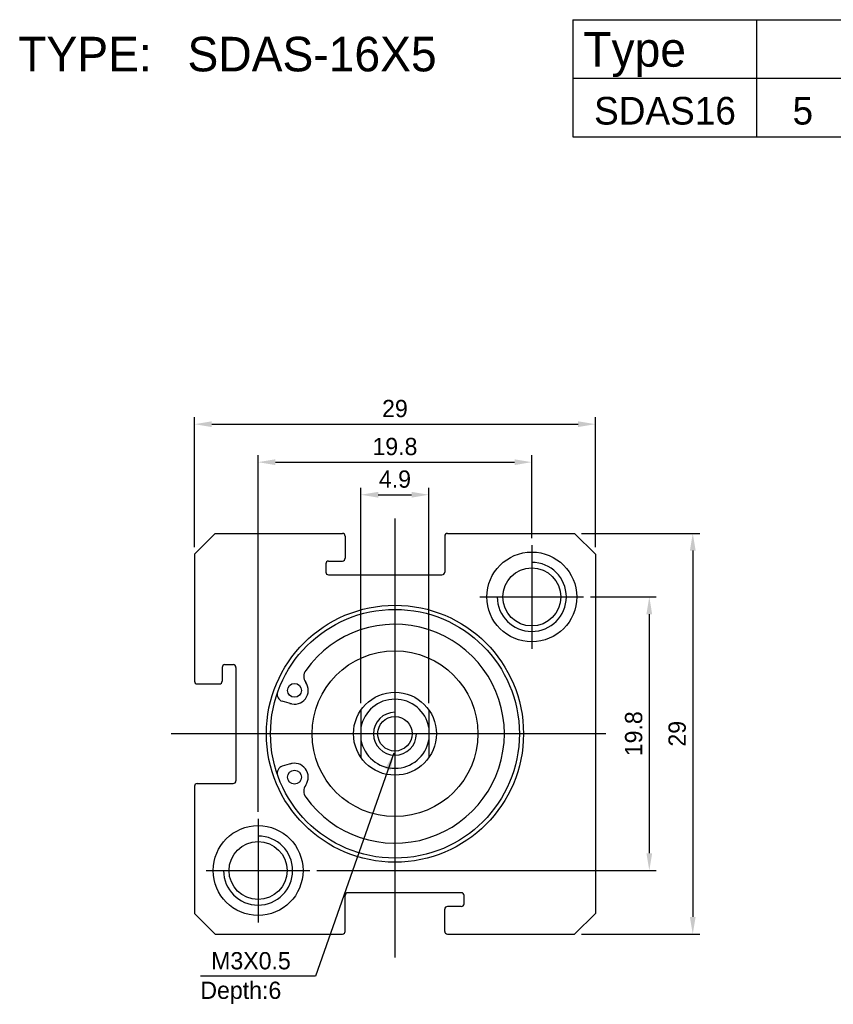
# Model space of a CAD drawing. Header units: millimetres. Extents: x -1657 to 8845, y -11980 to 3013.
# Tile 205 of 256: x -45 to 14, y 2341 to 2412. Entities that reach past the tile are written whole.
import ezdxf

# ---------------------------------------------------------------- set-up
doc = ezdxf.new("R2010")
doc.units = ezdxf.units.MM
doc.layers.add('夹持气缸', color=252, linetype='Continuous')
doc.styles.add('TEXT', font='romantic.ttf')
doc.dimstyles.new('DIM', dxfattribs={"dimtxt": 3, "dimasz": 3, "dimexe": 1.5, "dimexo": 0, "dimgap": 1, "dimtad": 1, "dimdsep": 46, "dimtxsty": 'TEXT', "dimcen": 0, "dimclrd": 256, "dimclre": 256, "dimclrt": 5, "dimadec": 0, "dimazin": 0, "dimtfac": 0.75, "dimtdec": 3, "dimtmove": 0, "dimatfit": 3, "dimfxl": 0, "dimtolj": 1, "dimarcsym": 0})

# ---------------------------------------------------------------- blocks, each defined once
blk = doc.blocks.new('*D511')
at = {"layer": 'Defpoints', "color": 0, "ltscale": 5}
for p in [(-8.099, 2380.049), (-8.099, 2374.047), (-27.899, 2354.247)]:
    blk.add_point(p, dxfattribs=at)
at = {"layer": '夹持气缸', "color": 0, "lineweight": -2, "ltscale": 5}
for p, q in [((-27.899, 2354.747), (-27.899, 2380.549)), ((-8.099, 2374.547), (-8.099, 2380.549)), ((-26.649, 2380.049), (-9.349, 2380.049))]:
    blk.add_line(p, q, dxfattribs=at)
at = {"layer": '夹持气缸', "color": 0, "ltscale": 5}
for points in [[(-26.649, 2380.257), (-26.649, 2379.84), (-27.899, 2380.049)], [(-9.349, 2380.257), (-9.349, 2379.84), (-8.099, 2380.049)]]:
    blk.add_solid(points, dxfattribs=at)
at = {"layer": '夹持气缸', "color": 0, "ltscale": 5, "insert": (-17.999, 2381.174), "char_height": 1.25, "attachment_point": 5}
blk.add_mtext('\\A1;19.8', dxfattribs=at)
blk = doc.blocks.new('*D512')
at = {"layer": 'Defpoints', "color": 0, "ltscale": 5}
for p in [(-4.349, 2370.297), (-24.149, 2350.497), (0.402, 2350.497)]:
    blk.add_point(p, dxfattribs=at)
at = {"layer": '夹持气缸', "color": 0, "lineweight": -2, "ltscale": 5}
for p, q in [((-3.849, 2370.297), (0.902, 2370.297)), ((0.402, 2369.047), (0.402, 2351.747)), ((-23.649, 2350.497), (0.902, 2350.497))]:
    blk.add_line(p, q, dxfattribs=at)
at = {"layer": '夹持气缸', "color": 0, "ltscale": 5}
for points in [[(0.193, 2369.047), (0.61, 2369.047), (0.402, 2370.297)], [(0.193, 2351.747), (0.61, 2351.747), (0.402, 2350.497)]]:
    blk.add_solid(points, dxfattribs=at)
at = {"layer": '夹持气缸', "color": 0, "ltscale": 5, "insert": (-0.723, 2360.397), "char_height": 1.25, "attachment_point": 5, "rotation": 90}
blk.add_mtext('\\A1;19.8', dxfattribs=at)
blk = doc.blocks.new('*D513')
at = {"layer": 'Defpoints', "color": 0, "ltscale": 5}
for p in [(-3.499, 2382.798), (-32.499, 2373.397), (-3.499, 2373.397)]:
    blk.add_point(p, dxfattribs=at)
at = {"layer": '夹持气缸', "color": 0, "lineweight": -2, "ltscale": 5}
for p, q in [((-32.499, 2373.897), (-32.499, 2383.298)), ((-3.499, 2373.897), (-3.499, 2383.298)), ((-31.249, 2382.798), (-4.749, 2382.798))]:
    blk.add_line(p, q, dxfattribs=at)
at = {"layer": '夹持气缸', "color": 0, "ltscale": 5}
for points in [[(-31.249, 2383.007), (-31.249, 2382.59), (-32.499, 2382.798)], [(-4.749, 2383.007), (-4.749, 2382.59), (-3.499, 2382.798)]]:
    blk.add_solid(points, dxfattribs=at)
at = {"layer": '夹持气缸', "color": 0, "ltscale": 5, "insert": (-17.999, 2383.923), "char_height": 1.25, "attachment_point": 5}
blk.add_mtext('\\A1;29', dxfattribs=at)
blk = doc.blocks.new('*D514')
at = {"layer": 'Defpoints', "color": 0, "ltscale": 5}
for p in [(-15.539, 2377.692), (-20.459, 2362.114), (-15.539, 2362.114)]:
    blk.add_point(p, dxfattribs=at)
at = {"layer": '夹持气缸', "color": 0, "lineweight": -2, "ltscale": 5}
for p, q in [((-20.459, 2362.614), (-20.459, 2378.192)), ((-19.209, 2377.692), (-16.789, 2377.692)), ((-15.539, 2362.614), (-15.539, 2378.192))]:
    blk.add_line(p, q, dxfattribs=at)
at = {"layer": '夹持气缸', "color": 0, "ltscale": 5}
for points in [[(-19.209, 2377.9), (-19.209, 2377.483), (-20.459, 2377.692)], [(-16.789, 2377.9), (-16.789, 2377.483), (-15.539, 2377.692)]]:
    blk.add_solid(points, dxfattribs=at)
at = {"layer": '夹持气缸', "color": 0, "ltscale": 5, "insert": (-17.999, 2378.817), "char_height": 1.25, "attachment_point": 5}
blk.add_mtext('\\A1;4.9', dxfattribs=at)
blk = doc.blocks.new('*D518')
at = {"layer": 'Defpoints', "color": 0, "ltscale": 5}
for p in [(-4.999, 2374.897), (-4.999, 2345.897), (3.547, 2345.897)]:
    blk.add_point(p, dxfattribs=at)
at = {"layer": '夹持气缸', "color": 0, "lineweight": -2, "ltscale": 5}
for p, q in [((-4.499, 2374.897), (4.047, 2374.897)), ((3.547, 2373.647), (3.547, 2347.147)), ((-4.499, 2345.897), (4.047, 2345.897))]:
    blk.add_line(p, q, dxfattribs=at)
at = {"layer": '夹持气缸', "color": 0, "ltscale": 5}
for points in [[(3.338, 2373.647), (3.755, 2373.647), (3.547, 2374.897)], [(3.338, 2347.147), (3.755, 2347.147), (3.547, 2345.897)]]:
    blk.add_solid(points, dxfattribs=at)
at = {"layer": '夹持气缸', "color": 0, "ltscale": 5, "insert": (2.422, 2360.397), "char_height": 1.25, "attachment_point": 5, "rotation": 90}
blk.add_mtext('\\A1;29', dxfattribs=at)

msp = doc.modelspace()

# ---------------------------------------------------------------- linework, layer by layer
at = {"layer": '夹持气缸'}
for p, q in [((-5.1284, 2412.0678), (-5.1284, 2403.583)), ((-5.1284, 2412.0678), (77.1617, 2412.0678)), ((8.1595, 2412.0678), (8.1595, 2403.583)), ((-5.1284, 2407.8254), (77.1617, 2407.8254)), ((-5.1284, 2403.583), (77.1617, 2403.583)), ((-32.4988, 2373.397), (-30.9988, 2374.897)), ((-30.9988, 2374.897), (-21.7988, 2374.897)), ((-14.1988, 2374.897), (-4.9988, 2374.897)), ((-3.4988, 2373.397), (-4.9988, 2374.897)), ((-21.5988, 2374.697), (-21.5988, 2373.097)), ((-14.3988, 2374.697), (-14.3988, 2372.097)), ((-32.4988, 2373.397), (-32.4988, 2364.197)), ((-3.4988, 2373.397), (-3.4988, 2347.397)), ((-22.9988, 2372.697), (-22.9988, 2372.097)), ((-22.7988, 2372.897), (-21.7988, 2372.897)), ((-22.7988, 2371.897), (-14.5988, 2371.897)), ((-30.4988, 2365.197), (-30.4988, 2364.197)), ((-30.2988, 2365.397), (-29.6988, 2365.397)), ((-29.4988, 2365.197), (-29.4988, 2356.997)), ((-32.2988, 2363.997), (-30.6988, 2363.997)), ((-25.4851, 2362.56), (-26.1506, 2362.7523)), ((-20.4588, 2362.1141), (-20.4588, 2358.68)), ((-15.5388, 2362.1141), (-15.5388, 2358.68)), ((-25.4851, 2358.2341), (-26.1506, 2358.0418)), ((-32.4988, 2356.597), (-32.4988, 2347.397)), ((-32.2988, 2356.797), (-29.6988, 2356.797)), ((-21.5988, 2346.097), (-21.5988, 2348.697)), ((-13.1988, 2348.897), (-21.3988, 2348.897)), ((-12.9988, 2348.097), (-12.9988, 2348.697)), ((-14.3988, 2346.097), (-14.3988, 2347.697)), ((-13.1988, 2347.897), (-14.1988, 2347.897)), ((-32.4988, 2347.397), (-30.9988, 2345.897)), ((-4.9988, 2345.897), (-3.4988, 2347.397)), ((-30.9988, 2345.897), (-21.7988, 2345.897)), ((-14.1988, 2345.897), (-4.9988, 2345.897))]:
    msp.add_line(p, q, dxfattribs=at)
at = {"layer": '夹持气缸', "ltscale": 0.5}
for p, q in [((-17.9988, 2375.9614), (-17.9988, 2344.197)), ((-8.0988, 2374.047), (-8.0988, 2366.547)), ((-11.8488, 2370.297), (-4.3488, 2370.297)), ((-2.7432, 2360.397), (-34.1988, 2360.397)), ((-27.8988, 2354.247), (-27.8988, 2346.747)), ((-31.6488, 2350.497), (-24.1488, 2350.497))]:
    msp.add_line(p, q, dxfattribs=at)
at = {"layer": '夹持气缸'}
for centre, radius in [((-8.0988, 2370.297), 3.25), ((-8.0988, 2370.297), 2.1), ((-17.9988, 2360.397), 9.3), ((-17.9988, 2360.397), 9), ((-17.9988, 2360.397), 6), ((-25.2687, 2363.5363), 0.5), ((-17.9988, 2360.397), 3), ((-17.9988, 2360.397), 1.25), ((-25.2687, 2357.2578), 0.5), ((-27.8988, 2350.497), 3.25), ((-27.8988, 2350.497), 2.1)]:
    msp.add_circle(centre, radius, dxfattribs=at)
for centre, radius, start, end in [((-21.7988, 2374.697), 0.2, 0, 90), ((-14.1988, 2374.697), 0.2, 90, 180), ((-22.7988, 2372.697), 0.2, 90, 180), ((-21.7988, 2373.097), 0.2, 270, 0), ((-8.0988, 2370.297), 2.5, 180, 90), ((-22.7988, 2372.097), 0.2, 180, 270), ((-14.5988, 2372.097), 0.2, 270, 0), ((-17.9988, 2360.397), 7.9188, 215.401236, 144.598764), ((-30.2988, 2365.197), 0.2, 90, 180), ((-29.6988, 2365.197), 0.2, 0, 90), ((-23.8422, 2364.5499), 0.75, 144.598764, 215.394713), ((-32.2988, 2364.197), 0.2, 180, 270), ((-30.6988, 2364.197), 0.2, 270, 0), ((-25.2687, 2363.5363), 1, 250.264779, 35.394713), ((-26.0119, 2363.2326), 0.5, 160.512603, 253.884889), ((-17.9988, 2360.397), 2.5, 10.263096, 169.736904), ((-17.9988, 2360.397), 1.55, 90, 0), ((-17.9988, 2360.397), 2.5, 190.263096, 349.736904), ((-26.0119, 2357.5615), 0.5, 106.115111, 199.487397), ((-25.2687, 2357.2578), 1, 324.605287, 109.735221), ((-29.6988, 2356.997), 0.2, 270, 0), ((-32.2988, 2356.597), 0.2, 90, 180), ((-23.8422, 2356.2442), 0.75, 144.605287, 215.401236), ((-27.8988, 2350.497), 2.5, 180, 90), ((-21.3988, 2348.697), 0.2, 90, 180), ((-13.1988, 2348.697), 0.2, 0, 90), ((-14.1988, 2347.697), 0.2, 90, 180), ((-13.1988, 2348.097), 0.2, 270, 0), ((-21.7988, 2346.097), 0.2, 270, 0), ((-14.1988, 2346.097), 0.2, 180, 270)]:
    msp.add_arc(centre, radius, start, end, dxfattribs=at)

# ---------------------------------------------------------------- texts
at = {"layer": '夹持气缸', "attachment_point": 1}
for s, insert, char_height, width in [('Type', (-4.3749, 2411.1663), 2.5, 14.915369), ('TYPE:', (-45.2504, 2410.8278), 2.5, 19.8923), ('SDAS-16X5', (-33.0067, 2410.8278), 2.5, 19.8923), ('SDAS16', (-3.5923, 2406.4793), 2, 14.915369), ('5', (10.7648, 2406.4793), 2, 14.915369), ('M3X0.5', (-31.2952, 2344.5965), 1.25, 7.457685), ('Depth:6', (-32.0761, 2342.4589), 1.25, 7.457685)]:
    msp.add_mtext(s, dxfattribs=dict(at, insert=insert, char_height=char_height, width=width))

# ---------------------------------------------------------------- dimensions: what is measured, and where the dimension line sits
at = {"layer": '夹持气缸'}
for base, p1, p2, override, picture, middle in [((-3.4988, 2382.7984), (-32.4988, 2373.397), (-3.4988, 2373.397), {"dimscale": 0.5, "dimtxt": 2.5, "dimasz": 2.5, "dimexe": 1, "dimexo": 1, "dimdec": 1, "dimzin": 8, "dimtxsty": 'Standard', "dimclrd": 0, "dimclre": 0, "dimclrt": 0, "dimtfac": 1, "dimtdec": 4, "dimtofl": 0, "dimtzin": 0}, '*D513', (-17.9988, 2383.9234)), ((-8.0988, 2380.0485), (-27.8988, 2354.247), (-8.0988, 2374.047), {"dimscale": 0.5, "dimtxt": 2.5, "dimasz": 2.5, "dimexe": 1, "dimexo": 1, "dimdec": 1, "dimzin": 0, "dimtxsty": 'Standard', "dimclrd": 0, "dimclre": 0, "dimclrt": 0, "dimtfac": 1, "dimtdec": 4, "dimtofl": 0, "dimtzin": 0}, '*D511', (-17.9988, 2381.1735)), ((-15.5388, 2377.6916), (-20.4588, 2362.1141), (-15.5388, 2362.1141), {"dimscale": 0.5, "dimtxt": 2.5, "dimasz": 2.5, "dimexe": 1, "dimexo": 1, "dimdec": 1, "dimzin": 0, "dimtxsty": 'Standard', "dimclrd": 0, "dimclre": 0, "dimclrt": 0, "dimtfac": 1, "dimtdec": 4, "dimtofl": 0, "dimtzin": 0}, '*D514', (-17.9988, 2378.8166))]:
    dim = msp.add_linear_dim(base=base, p1=p1, p2=p2, dimstyle='DIM', override=override, dxfattribs=at)
    dim.commit()
    dim.dimension.update_dxf_attribs({"geometry": picture, "text_midpoint": middle})
dim = msp.add_linear_dim(base=(3.5466, 2345.897), p1=(-4.9988, 2374.897), p2=(-4.9988, 2345.897), angle=90, dimstyle='DIM', override={"dimscale": 0.5, "dimtxt": 2.5, "dimasz": 2.5, "dimexe": 1, "dimexo": 1, "dimdec": 1, "dimzin": 8, "dimtxsty": 'Standard', "dimclrd": 0, "dimclre": 0, "dimclrt": 0, "dimtfac": 1, "dimtdec": 4, "dimtofl": 0, "dimtzin": 0}, dxfattribs=at)
dim.commit()
dim.dimension.update_dxf_attribs({"geometry": '*D518', "text_midpoint": (2.4216, 2360.397)})
dim = msp.add_linear_dim(base=(0.4017, 2350.497), p1=(-4.3488, 2370.297), p2=(-24.1488, 2350.497), angle=90, dimstyle='DIM', override={"dimscale": 0.5, "dimtxt": 2.5, "dimasz": 2.5, "dimexe": 1, "dimexo": 1, "dimdec": 1, "dimzin": 0, "dimtxsty": 'Standard', "dimclrd": 0, "dimclre": 0, "dimclrt": 0, "dimtfac": 1, "dimtdec": 4, "dimtofl": 0, "dimtzin": 0}, dxfattribs=at)
dim.commit()
dim.dimension.update_dxf_attribs({"geometry": '*D512', "text_midpoint": (0.4017, 2360.397), "dimtype": 160})

# ---------------------------------------------------------------- leaders
msp.add_leader([(-18.0866, 2358.9956), (-23.7441, 2342.8658), (-32.075, 2342.8658)], dimstyle='DIM', override={"dimscale": 0.5, "dimtxt": 2.5, "dimasz": 2.5, "dimexe": 1, "dimexo": 1, "dimdec": 1, "dimzin": 0, "dimtxsty": 'Standard', "dimclrd": 0, "dimclre": 0, "dimclrt": 0, "dimtfac": 1, "dimtdec": 4, "dimtofl": 0, "dimtzin": 0}, dxfattribs=at)

doc.saveas('drawing.dxf')
